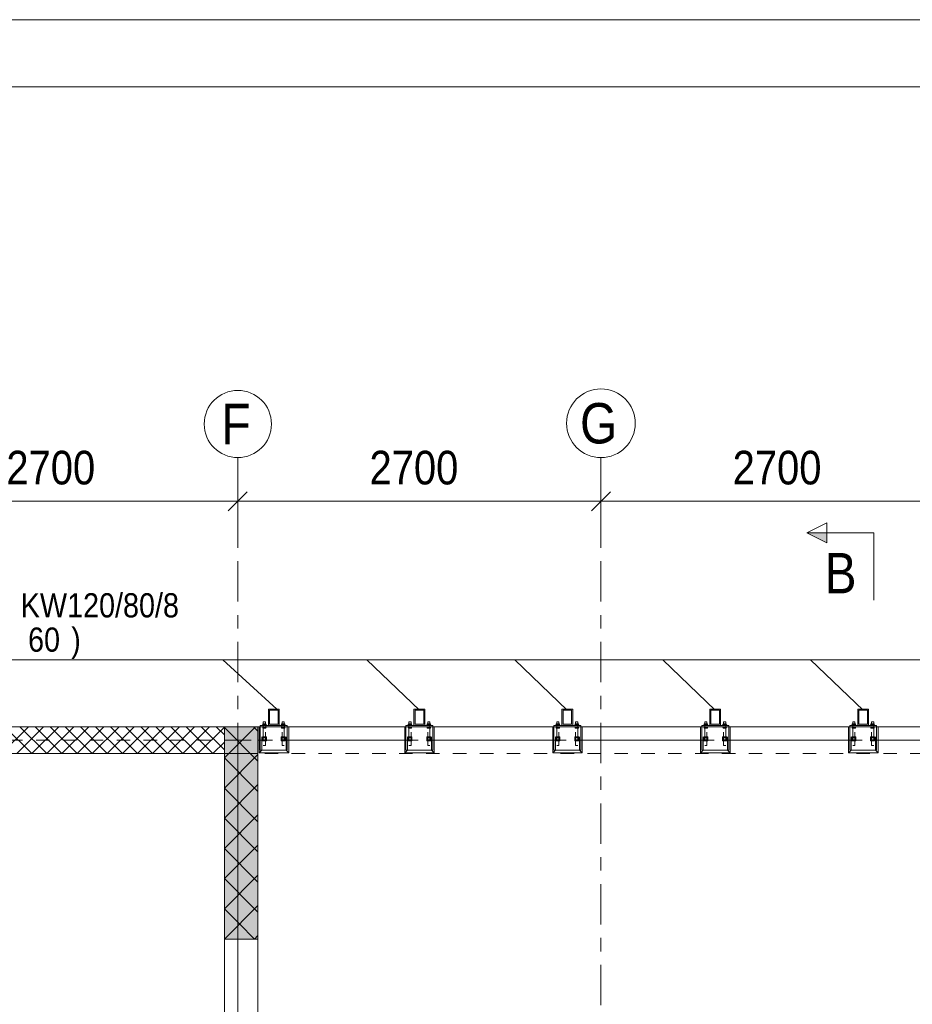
# Model space of a CAD drawing. Header units: millimetres. Extents: x -923 to -82, y -1402 to -808.
# Tile 70 of 109: x -706 to -639, y -881 to -808. Entities that reach past the tile are written whole.
import ezdxf

# ---------------------------------------------------------------- set-up
doc = ezdxf.new("R2010")
doc.units = ezdxf.units.MM
for name, pattern in [('XKITLINE00', [0]), ('XKITLINE01', [4, 1, -1, 1, -1]), ('XKITLINE02', [4, 2, -2]), ('XKITLINE03', [6, 3, -1, 1, -1])]:
    doc.linetypes.add(name, pattern=pattern)
for name, color, linetype, lineweight in [('Bout', 3, 'Continuous', 0), ('Grafisch object', 3, 'Continuous', 0), ('Offset', 4, 'Continuous', 0), ('Onderbreken', 7, 'Continuous', 0), ('Onderdeel', 2, 'Continuous', 0), ('Onderdeel label', 2, 'Continuous', 0), ('Stramien', 4, 'Continuous', 0), ('Tekening kader', 3, 'Continuous', 0)]:
    doc.layers.add(name, color=color, linetype=linetype, lineweight=lineweight)
doc.styles.add('ARIAL', font='arial.ttf')

msp = doc.modelspace()

# ---------------------------------------------------------------- hatches: boundary and pattern name
at = {"layer": 'Onderbreken'}
msp.add_hatch(color=256, dxfattribs=at).paths.add_polyline_path([(-645.519, -846.65), (-647.019, -845.9), (-645.519, -845.9)], flags=17)
at = {"layer": 'Onderdeel'}
h = msp.add_hatch(color=256, dxfattribs=at)
h.paths.add_polyline_path([(-686.241, -860.213), (-687.041, -860.213), (-687.041, -859.013), (-686.241, -859.013)], flags=17)
h.paths.add_polyline_path([(-686.961, -860.133), (-686.321, -860.133), (-686.321, -859.093), (-686.961, -859.093)])
h = msp.add_hatch(color=256, dxfattribs=at)
h.paths.add_polyline_path([(-675.416, -860.213), (-676.216, -860.213), (-676.216, -859.013), (-675.416, -859.013)], flags=17)
h.paths.add_polyline_path([(-676.136, -860.133), (-675.496, -860.133), (-675.496, -859.093), (-676.136, -859.093)])
h = msp.add_hatch(color=256, dxfattribs=at)
h.paths.add_polyline_path([(-664.416, -860.213), (-665.216, -860.213), (-665.216, -859.013), (-664.416, -859.013)], flags=17)
h.paths.add_polyline_path([(-665.136, -860.133), (-664.496, -860.133), (-664.496, -859.093), (-665.136, -859.093)])
h = msp.add_hatch(color=256, dxfattribs=at)
h.paths.add_polyline_path([(-653.416, -860.213), (-654.216, -860.213), (-654.216, -859.013), (-653.416, -859.013)], flags=17)
h.paths.add_polyline_path([(-654.136, -860.133), (-653.496, -860.133), (-653.496, -859.093), (-654.136, -859.093)])
h = msp.add_hatch(color=256, dxfattribs=at)
h.paths.add_polyline_path([(-642.416, -860.213), (-643.216, -860.213), (-643.216, -859.013), (-642.416, -859.013)], flags=17)
h.paths.add_polyline_path([(-643.136, -860.133), (-642.496, -860.133), (-642.496, -859.093), (-643.136, -859.093)])
msp.add_hatch(color=256, dxfattribs=at).paths.add_polyline_path([(-687.817, -876.098), (-690.317, -876.098), (-690.317, -860.314), (-687.817, -860.314)], flags=17)

# ---------------------------------------------------------------- linework, layer by layer
at = {"layer": 'Bout', "linetype": 'XKITLINE02', "lineweight": 0}
for p, q in [((-687.441, -860.314), (-687.441, -860.214)), ((-687.441, -860.214), (-687.241, -860.214)), ((-687.241, -860.314), (-687.441, -860.314)), ((-687.241, -860.314), (-687.241, -860.214)), ((-686.041, -860.314), (-686.041, -860.214)), ((-686.041, -860.214), (-685.841, -860.214)), ((-686.041, -860.314), (-685.841, -860.314)), ((-685.841, -860.314), (-685.841, -860.214))]:
    msp.add_line(p, q, dxfattribs=at)
at = {"layer": 'Grafisch object', "linetype": 'XKITLINE00', "lineweight": 0}
for p, q in [((-699.319, -855.34), (-591.914, -855.34)), ((-679.724, -855.34), (-675.816, -859.093)), ((-668.724, -855.34), (-664.816, -859.093)), ((-657.724, -855.34), (-653.816, -859.093)), ((-646.724, -855.34), (-642.816, -859.093))]:
    msp.add_line(p, q, dxfattribs=at)
at = {"layer": 'Offset', "linetype": 'XKITLINE00', "lineweight": 0}
for p, q in [((-689.315, -846.554), (-689.315, -841.054)), ((-689.315, -846.554), (-689.315, -841.054)), ((-662.315, -846.554), (-662.315, -841.054)), ((-662.315, -846.554), (-662.315, -841.054)), ((-688.608, -842.847), (-690.022, -844.261)), ((-688.608, -842.847), (-690.022, -844.261)), ((-661.608, -842.847), (-663.022, -844.261)), ((-661.608, -842.847), (-663.022, -844.261)), ((-716.315, -843.554), (-689.315, -843.554)), ((-689.315, -843.554), (-662.315, -843.554)), ((-662.315, -843.554), (-635.315, -843.554))]:
    msp.add_line(p, q, dxfattribs=at)
at = {"layer": 'Offset'}
for p in [(-689.315, -843.554), (-689.315, -843.554), (-662.315, -843.554), (-662.315, -843.554)]:
    msp.add_point(p, dxfattribs=at)
at = {"layer": 'Onderbreken', "linetype": 'XKITLINE00', "lineweight": 0}
for p, q in [((-647.019, -845.9), (-645.519, -845.15)), ((-645.519, -846.65), (-645.519, -845.15)), ((-647.019, -845.9), (-645.519, -846.65)), ((-642.019, -845.9), (-647.019, -845.9)), ((-642.019, -845.9), (-642.019, -850.9))]:
    msp.add_line(p, q, dxfattribs=at)
at = {"layer": 'Onderdeel', "linetype": 'XKITLINE00', "lineweight": 0}
for p, q in [((-687.041, -860.213), (-687.041, -859.013)), ((-687.041, -859.013), (-686.241, -859.013)), ((-686.321, -859.093), (-686.961, -859.093)), ((-686.961, -859.093), (-686.961, -860.133)), ((-686.321, -860.133), (-686.321, -859.093)), ((-686.241, -859.013), (-686.241, -860.213)), ((-676.216, -860.213), (-676.216, -859.013)), ((-676.216, -859.013), (-675.416, -859.013)), ((-675.496, -859.093), (-676.136, -859.093)), ((-676.136, -859.093), (-676.136, -860.133)), ((-675.496, -860.133), (-675.496, -859.093)), ((-675.416, -859.013), (-675.416, -860.213)), ((-665.216, -860.213), (-665.216, -859.013)), ((-665.216, -859.013), (-664.416, -859.013)), ((-664.496, -859.093), (-665.136, -859.093)), ((-665.136, -859.093), (-665.136, -860.133)), ((-664.496, -860.133), (-664.496, -859.093)), ((-664.416, -859.013), (-664.416, -860.213)), ((-654.216, -860.213), (-654.216, -859.013)), ((-654.216, -859.013), (-653.416, -859.013)), ((-653.496, -859.093), (-654.136, -859.093)), ((-654.136, -859.093), (-654.136, -860.133)), ((-653.496, -860.133), (-653.496, -859.093)), ((-653.416, -859.013), (-653.416, -860.213)), ((-643.216, -860.213), (-643.216, -859.013)), ((-643.216, -859.013), (-642.416, -859.013)), ((-642.496, -859.093), (-643.136, -859.093)), ((-643.136, -859.093), (-643.136, -860.133)), ((-642.496, -860.133), (-642.496, -859.093)), ((-642.416, -859.013), (-642.416, -860.213)), ((-793.314, -860.314), (-690.317, -860.314)), ((-706.879, -862.314), (-704.879, -860.314)), ((-704.634, -862.314), (-706.634, -860.314)), ((-705.757, -862.314), (-703.757, -860.314)), ((-703.512, -862.314), (-705.512, -860.314)), ((-704.634, -862.314), (-702.634, -860.314)), ((-702.389, -862.314), (-704.389, -860.314)), ((-703.512, -862.314), (-701.512, -860.314)), ((-701.267, -862.314), (-703.267, -860.314)), ((-702.389, -862.314), (-700.389, -860.314)), ((-700.144, -862.314), (-702.144, -860.314)), ((-701.267, -862.314), (-699.267, -860.314)), ((-699.022, -862.314), (-701.022, -860.314)), ((-700.144, -862.314), (-698.144, -860.314)), ((-697.899, -862.314), (-699.899, -860.314)), ((-699.021, -862.314), (-697.021, -860.314)), ((-696.777, -862.314), (-698.777, -860.314)), ((-697.899, -862.314), (-695.899, -860.314)), ((-695.654, -862.314), (-697.654, -860.314)), ((-696.776, -862.314), (-694.776, -860.314)), ((-694.531, -862.314), (-696.531, -860.314)), ((-695.654, -862.314), (-693.654, -860.314)), ((-693.409, -862.314), (-695.409, -860.314)), ((-694.531, -862.314), (-692.531, -860.314)), ((-692.286, -862.314), (-694.286, -860.314)), ((-693.409, -862.314), (-691.409, -860.314)), ((-691.164, -862.314), (-693.164, -860.314)), ((-692.286, -862.314), (-690.339, -860.366)), ((-690.317, -862.038), (-692.041, -860.314)), ((-690.317, -860.915), (-690.919, -860.314)), ((-690.317, -862.628), (-688.003, -860.314)), ((-690.317, -860.314), (-690.317, -862.314)), ((-690.317, -915.307), (-690.317, -860.314)), ((-690.317, -860.314), (-687.817, -860.314)), ((-687.817, -862.883), (-690.317, -860.383)), ((-690.313, -860.379), (-690.248, -860.314)), ((-687.817, -860.638), (-688.142, -860.314)), ((-687.817, -860.314), (-687.641, -860.314)), ((-687.817, -860.314), (-687.817, -915.307)), ((-687.73, -860.314), (-687.641, -860.314)), ((-687.73, -862.264), (-687.73, -860.314)), ((-687.641, -862.064), (-687.641, -860.214)), ((-687.641, -860.214), (-685.641, -860.214)), ((-687.491, -860.174), (-687.191, -860.174)), ((-687.491, -860.174), (-687.491, -860.214)), ((-687.461, -860.094), (-687.221, -860.094)), ((-687.461, -860.094), (-687.461, -860.174)), ((-687.421, -859.964), (-687.261, -859.964)), ((-687.421, -860.094), (-687.421, -859.964)), ((-687.261, -860.094), (-687.261, -859.964)), ((-687.221, -860.094), (-687.221, -860.174)), ((-687.191, -860.174), (-687.191, -860.214)), ((-686.241, -860.213), (-687.041, -860.213)), ((-686.961, -860.133), (-686.321, -860.133)), ((-686.091, -860.174), (-685.791, -860.174)), ((-686.091, -860.174), (-686.091, -860.214)), ((-686.061, -860.094), (-685.821, -860.094)), ((-686.061, -860.094), (-686.061, -860.174)), ((-686.021, -859.964), (-685.861, -859.964)), ((-686.021, -860.094), (-686.021, -859.964)), ((-685.861, -860.094), (-685.861, -859.964)), ((-685.821, -860.174), (-685.821, -860.094)), ((-685.791, -860.214), (-685.791, -860.174)), ((-685.641, -862.064), (-685.641, -860.214)), ((-685.641, -860.314), (-676.816, -860.314)), ((-685.641, -860.314), (-685.53, -860.314)), ((-685.53, -862.264), (-685.53, -860.314)), ((-676.904, -860.314), (-676.816, -860.314)), ((-676.904, -862.264), (-676.904, -860.314)), ((-676.816, -862.064), (-676.816, -860.214)), ((-676.816, -860.214), (-674.816, -860.214)), ((-676.666, -860.174), (-676.366, -860.174)), ((-676.666, -860.174), (-676.666, -860.214)), ((-676.636, -860.094), (-676.396, -860.094)), ((-676.636, -860.094), (-676.636, -860.174)), ((-676.596, -859.964), (-676.436, -859.964)), ((-676.596, -860.094), (-676.596, -859.964)), ((-676.436, -860.094), (-676.436, -859.964)), ((-676.396, -860.094), (-676.396, -860.174)), ((-676.366, -860.174), (-676.366, -860.214)), ((-675.416, -860.213), (-676.216, -860.213)), ((-676.136, -860.133), (-675.496, -860.133)), ((-675.266, -860.174), (-674.966, -860.174)), ((-675.266, -860.174), (-675.266, -860.214)), ((-675.236, -860.094), (-674.996, -860.094)), ((-675.236, -860.094), (-675.236, -860.174)), ((-675.196, -859.964), (-675.036, -859.964)), ((-675.196, -860.094), (-675.196, -859.964)), ((-675.036, -860.094), (-675.036, -859.964)), ((-674.996, -860.174), (-674.996, -860.094)), ((-674.966, -860.214), (-674.966, -860.174)), ((-674.816, -862.064), (-674.816, -860.214)), ((-674.816, -860.314), (-665.816, -860.314)), ((-674.816, -860.314), (-674.704, -860.314)), ((-674.704, -862.264), (-674.704, -860.314)), ((-665.904, -860.314), (-665.816, -860.314)), ((-665.904, -862.264), (-665.904, -860.314)), ((-665.816, -862.064), (-665.816, -860.214)), ((-665.816, -860.214), (-663.816, -860.214)), ((-665.666, -860.174), (-665.366, -860.174)), ((-665.666, -860.174), (-665.666, -860.214)), ((-665.636, -860.094), (-665.396, -860.094)), ((-665.636, -860.094), (-665.636, -860.174)), ((-665.596, -859.964), (-665.436, -859.964)), ((-665.596, -860.094), (-665.596, -859.964)), ((-665.436, -860.094), (-665.436, -859.964)), ((-665.396, -860.094), (-665.396, -860.174)), ((-665.366, -860.174), (-665.366, -860.214)), ((-664.416, -860.213), (-665.216, -860.213)), ((-665.136, -860.133), (-664.496, -860.133)), ((-664.266, -860.174), (-663.966, -860.174)), ((-664.266, -860.174), (-664.266, -860.214)), ((-664.236, -860.094), (-663.996, -860.094)), ((-664.236, -860.094), (-664.236, -860.174)), ((-664.196, -859.964), (-664.036, -859.964)), ((-664.196, -860.094), (-664.196, -859.964)), ((-664.036, -860.094), (-664.036, -859.964)), ((-663.996, -860.174), (-663.996, -860.094)), ((-663.966, -860.214), (-663.966, -860.174)), ((-663.816, -862.064), (-663.816, -860.214)), ((-663.816, -860.314), (-654.816, -860.314)), ((-663.816, -860.314), (-663.704, -860.314)), ((-663.704, -862.264), (-663.704, -860.314)), ((-654.904, -860.314), (-654.816, -860.314)), ((-654.904, -862.264), (-654.904, -860.314)), ((-654.816, -862.064), (-654.816, -860.214)), ((-654.816, -860.214), (-652.816, -860.214)), ((-654.666, -860.174), (-654.366, -860.174)), ((-654.666, -860.174), (-654.666, -860.214)), ((-654.636, -860.094), (-654.396, -860.094)), ((-654.636, -860.094), (-654.636, -860.174)), ((-654.596, -859.964), (-654.436, -859.964)), ((-654.596, -860.094), (-654.596, -859.964)), ((-654.436, -860.094), (-654.436, -859.964)), ((-654.396, -860.094), (-654.396, -860.174)), ((-654.366, -860.174), (-654.366, -860.214)), ((-653.416, -860.213), (-654.216, -860.213)), ((-654.136, -860.133), (-653.496, -860.133)), ((-653.266, -860.174), (-652.966, -860.174)), ((-653.266, -860.174), (-653.266, -860.214)), ((-653.236, -860.094), (-652.996, -860.094)), ((-653.236, -860.094), (-653.236, -860.174)), ((-653.196, -859.964), (-653.036, -859.964)), ((-653.196, -860.094), (-653.196, -859.964)), ((-653.036, -860.094), (-653.036, -859.964)), ((-652.996, -860.174), (-652.996, -860.094)), ((-652.966, -860.214), (-652.966, -860.174)), ((-652.816, -862.064), (-652.816, -860.214)), ((-652.816, -860.314), (-643.816, -860.314)), ((-652.816, -860.314), (-652.704, -860.314)), ((-652.704, -862.264), (-652.704, -860.314)), ((-643.904, -860.314), (-643.816, -860.314)), ((-643.904, -862.264), (-643.904, -860.314)), ((-643.816, -862.064), (-643.816, -860.214)), ((-643.816, -860.214), (-641.816, -860.214)), ((-643.666, -860.174), (-643.366, -860.174)), ((-643.666, -860.174), (-643.666, -860.214)), ((-643.636, -860.094), (-643.396, -860.094)), ((-643.636, -860.094), (-643.636, -860.174)), ((-643.596, -859.964), (-643.436, -859.964)), ((-643.596, -860.094), (-643.596, -859.964)), ((-643.436, -860.094), (-643.436, -859.964)), ((-643.396, -860.094), (-643.396, -860.174)), ((-643.366, -860.174), (-643.366, -860.214)), ((-642.416, -860.213), (-643.216, -860.213)), ((-643.136, -860.133), (-642.496, -860.133)), ((-642.266, -860.174), (-641.966, -860.174)), ((-642.266, -860.174), (-642.266, -860.214)), ((-642.236, -860.094), (-641.996, -860.094)), ((-642.236, -860.094), (-642.236, -860.174)), ((-642.196, -859.964), (-642.036, -859.964)), ((-642.196, -860.094), (-642.196, -859.964)), ((-642.036, -860.094), (-642.036, -859.964)), ((-641.996, -860.174), (-641.996, -860.094)), ((-641.966, -860.214), (-641.966, -860.174)), ((-641.816, -862.064), (-641.816, -860.214)), ((-641.816, -860.314), (-632.816, -860.314)), ((-641.816, -860.314), (-641.704, -860.314)), ((-641.704, -862.264), (-641.704, -860.314)), ((-687.817, -861.314), (-687.73, -861.314)), ((-687.817, -861.314), (-687.73, -861.314)), ((-687.491, -861.062), (-687.191, -861.062)), ((-687.491, -861.062), (-687.491, -861.362)), ((-687.491, -861.362), (-687.191, -861.362)), ((-687.461, -861.074), (-687.221, -861.074)), ((-687.461, -861.074), (-687.461, -861.351)), ((-687.461, -861.351), (-687.221, -861.351)), ((-687.421, -861.132), (-687.261, -861.132)), ((-687.421, -861.132), (-687.421, -861.292)), ((-687.421, -861.292), (-687.261, -861.292)), ((-687.261, -861.292), (-687.261, -861.132)), ((-687.221, -861.351), (-687.221, -861.074)), ((-687.191, -861.362), (-687.191, -861.062)), ((-685.791, -861.062), (-686.091, -861.062)), ((-686.091, -861.062), (-686.091, -861.362)), ((-686.091, -861.362), (-685.791, -861.362)), ((-685.821, -861.074), (-686.061, -861.074)), ((-686.061, -861.074), (-686.061, -861.351)), ((-686.061, -861.351), (-685.821, -861.351)), ((-685.861, -861.132), (-686.021, -861.132)), ((-686.021, -861.132), (-686.021, -861.292)), ((-686.021, -861.292), (-685.861, -861.292)), ((-685.861, -861.292), (-685.861, -861.132)), ((-685.821, -861.351), (-685.821, -861.074)), ((-685.791, -861.362), (-685.791, -861.062)), ((-685.53, -861.314), (-676.904, -861.314)), ((-685.53, -861.314), (-676.904, -861.314)), ((-676.666, -861.062), (-676.366, -861.062)), ((-676.666, -861.062), (-676.666, -861.362)), ((-676.666, -861.362), (-676.366, -861.362)), ((-676.636, -861.074), (-676.396, -861.074)), ((-676.636, -861.074), (-676.636, -861.351)), ((-676.636, -861.351), (-676.396, -861.351)), ((-676.596, -861.132), (-676.436, -861.132)), ((-676.596, -861.132), (-676.596, -861.292)), ((-676.596, -861.292), (-676.436, -861.292)), ((-676.436, -861.292), (-676.436, -861.132)), ((-676.396, -861.351), (-676.396, -861.074)), ((-676.366, -861.362), (-676.366, -861.062)), ((-674.966, -861.062), (-675.266, -861.062)), ((-675.266, -861.062), (-675.266, -861.362)), ((-675.266, -861.362), (-674.966, -861.362)), ((-674.996, -861.074), (-675.236, -861.074)), ((-675.236, -861.074), (-675.236, -861.351)), ((-675.236, -861.351), (-674.996, -861.351)), ((-675.036, -861.132), (-675.196, -861.132)), ((-675.196, -861.132), (-675.196, -861.292)), ((-675.196, -861.292), (-675.036, -861.292)), ((-675.036, -861.292), (-675.036, -861.132)), ((-674.996, -861.351), (-674.996, -861.074)), ((-674.966, -861.362), (-674.966, -861.062)), ((-674.704, -861.314), (-665.904, -861.314)), ((-674.704, -861.314), (-665.904, -861.314)), ((-665.666, -861.062), (-665.366, -861.062)), ((-665.666, -861.062), (-665.666, -861.362)), ((-665.666, -861.362), (-665.366, -861.362)), ((-665.636, -861.074), (-665.396, -861.074)), ((-665.636, -861.074), (-665.636, -861.351)), ((-665.636, -861.351), (-665.396, -861.351)), ((-665.596, -861.132), (-665.436, -861.132)), ((-665.596, -861.132), (-665.596, -861.292)), ((-665.596, -861.292), (-665.436, -861.292)), ((-665.436, -861.292), (-665.436, -861.132)), ((-665.396, -861.351), (-665.396, -861.074)), ((-665.366, -861.362), (-665.366, -861.062)), ((-663.966, -861.062), (-664.266, -861.062)), ((-664.266, -861.062), (-664.266, -861.362)), ((-664.266, -861.362), (-663.966, -861.362)), ((-663.996, -861.074), (-664.236, -861.074)), ((-664.236, -861.074), (-664.236, -861.351)), ((-664.236, -861.351), (-663.996, -861.351)), ((-664.036, -861.132), (-664.196, -861.132)), ((-664.196, -861.132), (-664.196, -861.292)), ((-664.196, -861.292), (-664.036, -861.292)), ((-664.036, -861.292), (-664.036, -861.132)), ((-663.996, -861.351), (-663.996, -861.074)), ((-663.966, -861.362), (-663.966, -861.062)), ((-663.704, -861.314), (-654.904, -861.314)), ((-663.704, -861.315), (-654.904, -861.315)), ((-654.666, -861.062), (-654.366, -861.062)), ((-654.666, -861.062), (-654.666, -861.362)), ((-654.666, -861.362), (-654.366, -861.362)), ((-654.636, -861.074), (-654.396, -861.074)), ((-654.636, -861.074), (-654.636, -861.351)), ((-654.636, -861.351), (-654.396, -861.351)), ((-654.596, -861.132), (-654.436, -861.132)), ((-654.596, -861.132), (-654.596, -861.292)), ((-654.596, -861.292), (-654.436, -861.292)), ((-654.436, -861.292), (-654.436, -861.132)), ((-654.396, -861.351), (-654.396, -861.074)), ((-654.366, -861.362), (-654.366, -861.062)), ((-652.966, -861.062), (-653.266, -861.062)), ((-653.266, -861.062), (-653.266, -861.362)), ((-653.266, -861.362), (-652.966, -861.362)), ((-652.996, -861.074), (-653.236, -861.074)), ((-653.236, -861.074), (-653.236, -861.351)), ((-653.236, -861.351), (-652.996, -861.351)), ((-653.036, -861.132), (-653.196, -861.132)), ((-653.196, -861.132), (-653.196, -861.292)), ((-653.196, -861.292), (-653.036, -861.292)), ((-653.036, -861.292), (-653.036, -861.132)), ((-652.996, -861.351), (-652.996, -861.074)), ((-652.966, -861.362), (-652.966, -861.062)), ((-652.704, -861.314), (-643.904, -861.314)), ((-652.704, -861.315), (-643.904, -861.315)), ((-643.666, -861.062), (-643.366, -861.062)), ((-643.666, -861.062), (-643.666, -861.362)), ((-643.666, -861.362), (-643.366, -861.362)), ((-643.636, -861.074), (-643.396, -861.074)), ((-643.636, -861.074), (-643.636, -861.351)), ((-643.636, -861.351), (-643.396, -861.351)), ((-643.596, -861.132), (-643.436, -861.132)), ((-643.596, -861.132), (-643.596, -861.292)), ((-643.596, -861.292), (-643.436, -861.292)), ((-643.436, -861.292), (-643.436, -861.132)), ((-643.396, -861.351), (-643.396, -861.074)), ((-643.366, -861.362), (-643.366, -861.062)), ((-641.966, -861.062), (-642.266, -861.062)), ((-642.266, -861.062), (-642.266, -861.362)), ((-642.266, -861.362), (-641.966, -861.362)), ((-641.996, -861.074), (-642.236, -861.074)), ((-642.236, -861.074), (-642.236, -861.351)), ((-642.236, -861.351), (-641.996, -861.351)), ((-642.036, -861.132), (-642.196, -861.132)), ((-642.196, -861.132), (-642.196, -861.292)), ((-642.196, -861.292), (-642.036, -861.292)), ((-642.036, -861.292), (-642.036, -861.132)), ((-641.996, -861.351), (-641.996, -861.074)), ((-641.966, -861.362), (-641.966, -861.062)), ((-641.704, -861.314), (-632.904, -861.314)), ((-641.704, -861.315), (-632.904, -861.316)), ((-691.164, -862.314), (-690.317, -861.467)), ((-687.73, -862.264), (-687.53, -862.064)), ((-687.641, -862.064), (-685.641, -862.064)), ((-685.73, -862.064), (-685.53, -862.264)), ((-676.904, -862.264), (-676.704, -862.064)), ((-676.816, -862.064), (-674.816, -862.064)), ((-674.904, -862.064), (-674.704, -862.264)), ((-665.904, -862.264), (-665.704, -862.064)), ((-665.816, -862.064), (-663.816, -862.064)), ((-663.904, -862.064), (-663.704, -862.264)), ((-654.904, -862.264), (-654.704, -862.064)), ((-654.816, -862.064), (-652.816, -862.064)), ((-652.904, -862.064), (-652.704, -862.264)), ((-643.904, -862.264), (-643.704, -862.064)), ((-643.816, -862.064), (-641.816, -862.064)), ((-641.904, -862.064), (-641.704, -862.264)), ((-715.316, -862.314), (-690.317, -862.314)), ((-690.317, -864.873), (-687.817, -862.373)), ((-687.817, -865.128), (-690.317, -862.628)), ((-685.53, -862.264), (-687.73, -862.264)), ((-674.704, -862.264), (-676.904, -862.264)), ((-663.704, -862.264), (-665.904, -862.264)), ((-652.704, -862.264), (-654.904, -862.264)), ((-641.704, -862.264), (-643.904, -862.264)), ((-690.317, -867.118), (-687.817, -864.618)), ((-687.817, -867.373), (-690.317, -864.873)), ((-690.317, -869.363), (-687.817, -866.863)), ((-687.817, -869.618), (-690.317, -867.118)), ((-690.317, -871.608), (-687.817, -869.108)), ((-687.817, -871.863), (-690.317, -869.363)), ((-690.317, -873.853), (-687.817, -871.353)), ((-688.072, -873.853), (-690.317, -871.608)), ((-690.317, -876.098), (-687.817, -873.598)), ((-689.195, -874.976), (-690.317, -873.853)), ((-687.817, -874.108), (-688.072, -873.853)), ((-688.072, -876.098), (-689.195, -874.976)), ((-688.072, -876.098), (-687.817, -875.844)), ((-690.317, -876.098), (-690.317, -876.098)), ((-690.317, -876.098), (-690.317, -876.098)), ((-690.317, -876.098), (-690.317, -876.098)), ((-690.317, -876.098), (-687.817, -876.098))]:
    msp.add_line(p, q, dxfattribs=at)
at = {"layer": 'Onderdeel', "linetype": 'XKITLINE01', "lineweight": 0}
for p, q in [((-468.814, -860.314), (-860.814, -860.314)), ((-717.318, -860.314), (-687.817, -860.314)), ((-687.641, -860.314), (-687.641, -860.214)), ((-687.641, -860.214), (-685.641, -860.214)), ((-687.641, -860.214), (-685.641, -860.214)), ((-687.641, -860.314), (-685.641, -860.314)), ((-687.641, -860.314), (-685.641, -860.314)), ((-687.641, -860.314), (-685.641, -860.314)), ((-687.641, -860.314), (-685.641, -860.314)), ((-687.53, -862.064), (-687.53, -860.314)), ((-687.491, -860.214), (-687.191, -860.214)), ((-687.491, -860.314), (-687.191, -860.314)), ((-687.491, -860.314), (-687.491, -860.354)), ((-687.491, -860.354), (-687.191, -860.354)), ((-687.461, -860.174), (-687.221, -860.174)), ((-687.461, -860.354), (-687.221, -860.354)), ((-687.461, -860.354), (-687.461, -860.434)), ((-687.461, -860.434), (-687.221, -860.434)), ((-687.421, -860.094), (-687.421, -861.714)), ((-687.261, -861.714), (-687.261, -860.094)), ((-687.221, -860.354), (-687.221, -860.434)), ((-687.191, -860.314), (-687.191, -860.354)), ((-686.091, -860.214), (-685.791, -860.214)), ((-685.791, -860.314), (-686.091, -860.314)), ((-686.091, -860.314), (-686.091, -860.354)), ((-685.791, -860.354), (-686.091, -860.354)), ((-686.061, -860.174), (-685.821, -860.174)), ((-685.821, -860.354), (-686.061, -860.354)), ((-686.061, -860.354), (-686.061, -860.434)), ((-685.821, -860.434), (-686.061, -860.434)), ((-686.021, -861.714), (-686.021, -860.094)), ((-685.861, -860.094), (-685.861, -861.714)), ((-685.821, -860.354), (-685.821, -860.434)), ((-685.791, -860.314), (-685.791, -860.354)), ((-685.73, -862.064), (-685.73, -860.314)), ((-685.641, -860.214), (-685.641, -860.314)), ((-676.816, -860.314), (-676.816, -860.214)), ((-676.816, -860.214), (-674.816, -860.214)), ((-676.816, -860.214), (-674.816, -860.214)), ((-676.816, -860.314), (-674.816, -860.314)), ((-676.816, -860.314), (-674.816, -860.314)), ((-676.816, -860.314), (-674.816, -860.314)), ((-676.816, -860.314), (-674.816, -860.314)), ((-676.704, -862.064), (-676.704, -860.314)), ((-676.666, -860.214), (-676.366, -860.214)), ((-676.666, -860.314), (-676.366, -860.314)), ((-676.666, -860.314), (-676.666, -860.354)), ((-676.666, -860.354), (-676.366, -860.354)), ((-676.636, -860.174), (-676.396, -860.174)), ((-676.636, -860.354), (-676.396, -860.354)), ((-676.636, -860.354), (-676.636, -860.434)), ((-676.636, -860.434), (-676.396, -860.434)), ((-676.596, -860.094), (-676.596, -861.714)), ((-676.436, -861.714), (-676.436, -860.094)), ((-676.396, -860.354), (-676.396, -860.434)), ((-676.366, -860.314), (-676.366, -860.354)), ((-675.266, -860.214), (-674.966, -860.214)), ((-674.966, -860.314), (-675.266, -860.314)), ((-675.266, -860.314), (-675.266, -860.354)), ((-674.966, -860.354), (-675.266, -860.354)), ((-675.236, -860.174), (-674.996, -860.174)), ((-674.996, -860.354), (-675.236, -860.354)), ((-675.236, -860.354), (-675.236, -860.434)), ((-674.996, -860.434), (-675.236, -860.434)), ((-675.196, -861.714), (-675.196, -860.094)), ((-675.036, -860.094), (-675.036, -861.714)), ((-674.996, -860.354), (-674.996, -860.434)), ((-674.966, -860.314), (-674.966, -860.354)), ((-674.904, -862.064), (-674.904, -860.314)), ((-674.816, -860.214), (-674.816, -860.314)), ((-665.816, -860.314), (-665.816, -860.214)), ((-665.816, -860.214), (-663.816, -860.214)), ((-665.816, -860.214), (-663.816, -860.214)), ((-665.816, -860.314), (-663.816, -860.314)), ((-665.816, -860.314), (-663.816, -860.314)), ((-665.816, -860.314), (-663.816, -860.314)), ((-665.816, -860.314), (-663.816, -860.314)), ((-665.704, -862.064), (-665.704, -860.314)), ((-665.666, -860.214), (-665.366, -860.214)), ((-665.666, -860.314), (-665.366, -860.314)), ((-665.666, -860.314), (-665.666, -860.354)), ((-665.666, -860.354), (-665.366, -860.354)), ((-665.636, -860.174), (-665.396, -860.174)), ((-665.636, -860.354), (-665.396, -860.354)), ((-665.636, -860.354), (-665.636, -860.434)), ((-665.636, -860.434), (-665.396, -860.434)), ((-665.596, -860.094), (-665.596, -861.714)), ((-665.436, -861.714), (-665.436, -860.094)), ((-665.396, -860.354), (-665.396, -860.434)), ((-665.366, -860.314), (-665.366, -860.354)), ((-664.266, -860.214), (-663.966, -860.214)), ((-663.966, -860.314), (-664.266, -860.314)), ((-664.266, -860.314), (-664.266, -860.354)), ((-663.966, -860.354), (-664.266, -860.354)), ((-664.236, -860.174), (-663.996, -860.174)), ((-663.996, -860.354), (-664.236, -860.354)), ((-664.236, -860.354), (-664.236, -860.434)), ((-663.996, -860.434), (-664.236, -860.434)), ((-664.196, -861.714), (-664.196, -860.094)), ((-664.036, -860.094), (-664.036, -861.714)), ((-663.996, -860.354), (-663.996, -860.434)), ((-663.966, -860.314), (-663.966, -860.354)), ((-663.904, -862.064), (-663.904, -860.314)), ((-663.816, -860.214), (-663.816, -860.314)), ((-654.816, -860.314), (-654.816, -860.214)), ((-654.816, -860.214), (-652.816, -860.214)), ((-654.816, -860.214), (-652.816, -860.214)), ((-654.816, -860.314), (-652.816, -860.314)), ((-654.816, -860.314), (-652.816, -860.314)), ((-654.816, -860.314), (-652.816, -860.314)), ((-654.816, -860.314), (-652.816, -860.314)), ((-654.704, -862.064), (-654.704, -860.314)), ((-654.666, -860.214), (-654.366, -860.214)), ((-654.666, -860.314), (-654.366, -860.314)), ((-654.666, -860.314), (-654.666, -860.354)), ((-654.666, -860.354), (-654.366, -860.354)), ((-654.636, -860.174), (-654.396, -860.174)), ((-654.636, -860.354), (-654.396, -860.354)), ((-654.636, -860.354), (-654.636, -860.434)), ((-654.636, -860.434), (-654.396, -860.434)), ((-654.596, -860.094), (-654.596, -861.714)), ((-654.436, -861.714), (-654.436, -860.094)), ((-654.396, -860.354), (-654.396, -860.434)), ((-654.366, -860.314), (-654.366, -860.354)), ((-653.266, -860.214), (-652.966, -860.214)), ((-652.966, -860.314), (-653.266, -860.314)), ((-653.266, -860.314), (-653.266, -860.354)), ((-652.966, -860.354), (-653.266, -860.354)), ((-653.236, -860.174), (-652.996, -860.174)), ((-652.996, -860.354), (-653.236, -860.354)), ((-653.236, -860.354), (-653.236, -860.434)), ((-652.996, -860.434), (-653.236, -860.434)), ((-653.196, -861.714), (-653.196, -860.094)), ((-653.036, -860.094), (-653.036, -861.714)), ((-652.996, -860.354), (-652.996, -860.434)), ((-652.966, -860.314), (-652.966, -860.354)), ((-652.904, -862.064), (-652.904, -860.314)), ((-652.816, -860.214), (-652.816, -860.314)), ((-643.816, -860.314), (-643.816, -860.214)), ((-643.816, -860.214), (-641.816, -860.214)), ((-643.816, -860.214), (-641.816, -860.214)), ((-643.816, -860.314), (-641.816, -860.314)), ((-643.816, -860.314), (-641.816, -860.314)), ((-643.816, -860.314), (-641.816, -860.314)), ((-643.816, -860.314), (-641.816, -860.314)), ((-643.704, -862.064), (-643.704, -860.314)), ((-643.666, -860.214), (-643.366, -860.214)), ((-643.666, -860.314), (-643.366, -860.314)), ((-643.666, -860.314), (-643.666, -860.354)), ((-643.666, -860.354), (-643.366, -860.354)), ((-643.636, -860.174), (-643.396, -860.174)), ((-643.636, -860.354), (-643.396, -860.354)), ((-643.636, -860.354), (-643.636, -860.434)), ((-643.636, -860.434), (-643.396, -860.434)), ((-643.596, -860.094), (-643.596, -861.714)), ((-643.436, -861.714), (-643.436, -860.094)), ((-643.396, -860.354), (-643.396, -860.434)), ((-643.366, -860.314), (-643.366, -860.354)), ((-642.266, -860.214), (-641.966, -860.214)), ((-641.966, -860.314), (-642.266, -860.314)), ((-642.266, -860.314), (-642.266, -860.354)), ((-641.966, -860.354), (-642.266, -860.354)), ((-642.236, -860.174), (-641.996, -860.174)), ((-641.996, -860.354), (-642.236, -860.354)), ((-642.236, -860.354), (-642.236, -860.434)), ((-641.996, -860.434), (-642.236, -860.434)), ((-642.196, -861.714), (-642.196, -860.094)), ((-642.036, -860.094), (-642.036, -861.714)), ((-641.996, -860.354), (-641.996, -860.434)), ((-641.966, -860.314), (-641.966, -860.354)), ((-641.904, -862.064), (-641.904, -860.314)), ((-641.816, -860.214), (-641.816, -860.314)), ((-716.316, -861.314), (-689.317, -861.314)), ((-689.317, -861.314), (-687.817, -861.314)), ((-689.317, -918.314), (-689.317, -861.314)), ((-689.314, -889.317), (-689.312, -861.314)), ((-689.312, -861.314), (-687.817, -861.314)), ((-687.73, -861.314), (-685.53, -861.314)), ((-687.73, -861.314), (-685.53, -861.314)), ((-687.191, -861.062), (-687.491, -861.062)), ((-687.491, -861.062), (-687.491, -861.362)), ((-687.491, -861.362), (-687.191, -861.362)), ((-687.221, -861.074), (-687.461, -861.074)), ((-687.461, -861.074), (-687.461, -861.351)), ((-687.461, -861.351), (-687.221, -861.351)), ((-687.221, -861.351), (-687.221, -861.074)), ((-687.191, -861.362), (-687.191, -861.062)), ((-685.791, -861.062), (-686.091, -861.062)), ((-686.091, -861.062), (-686.091, -861.362)), ((-686.091, -861.362), (-685.791, -861.362)), ((-685.821, -861.074), (-686.061, -861.074)), ((-686.061, -861.074), (-686.061, -861.351)), ((-686.061, -861.351), (-685.821, -861.351)), ((-685.821, -861.351), (-685.821, -861.074)), ((-685.791, -861.362), (-685.791, -861.062)), ((-676.904, -861.314), (-674.704, -861.314)), ((-676.904, -861.314), (-674.704, -861.314)), ((-676.366, -861.062), (-676.666, -861.062)), ((-676.666, -861.062), (-676.666, -861.362)), ((-676.666, -861.362), (-676.366, -861.362)), ((-676.396, -861.074), (-676.636, -861.074)), ((-676.636, -861.074), (-676.636, -861.351)), ((-676.636, -861.351), (-676.396, -861.351)), ((-676.396, -861.351), (-676.396, -861.074)), ((-676.366, -861.362), (-676.366, -861.062)), ((-674.966, -861.062), (-675.266, -861.062)), ((-675.266, -861.062), (-675.266, -861.362)), ((-675.266, -861.362), (-674.966, -861.362)), ((-674.996, -861.074), (-675.236, -861.074)), ((-675.236, -861.074), (-675.236, -861.351)), ((-675.236, -861.351), (-674.996, -861.351)), ((-674.996, -861.351), (-674.996, -861.074)), ((-674.966, -861.362), (-674.966, -861.062)), ((-665.904, -861.314), (-663.704, -861.315)), ((-665.904, -861.314), (-663.704, -861.314)), ((-665.366, -861.062), (-665.666, -861.062)), ((-665.666, -861.062), (-665.666, -861.362)), ((-665.666, -861.362), (-665.366, -861.362)), ((-665.396, -861.074), (-665.636, -861.074)), ((-665.636, -861.074), (-665.636, -861.351)), ((-665.636, -861.351), (-665.396, -861.351)), ((-665.396, -861.351), (-665.396, -861.074)), ((-665.366, -861.362), (-665.366, -861.062)), ((-663.966, -861.062), (-664.266, -861.062)), ((-664.266, -861.062), (-664.266, -861.362)), ((-664.266, -861.362), (-663.966, -861.362)), ((-663.996, -861.074), (-664.236, -861.074)), ((-664.236, -861.074), (-664.236, -861.351)), ((-664.236, -861.351), (-663.996, -861.351)), ((-663.996, -861.351), (-663.996, -861.074)), ((-663.966, -861.362), (-663.966, -861.062)), ((-654.904, -861.314), (-652.704, -861.314)), ((-654.904, -861.315), (-652.704, -861.315)), ((-654.366, -861.062), (-654.666, -861.062)), ((-654.666, -861.062), (-654.666, -861.362)), ((-654.666, -861.362), (-654.366, -861.362)), ((-654.396, -861.074), (-654.636, -861.074)), ((-654.636, -861.074), (-654.636, -861.351)), ((-654.636, -861.351), (-654.396, -861.351)), ((-654.396, -861.351), (-654.396, -861.074)), ((-654.366, -861.362), (-654.366, -861.062)), ((-652.966, -861.062), (-653.266, -861.062)), ((-653.266, -861.062), (-653.266, -861.362)), ((-653.266, -861.362), (-652.966, -861.362)), ((-652.996, -861.074), (-653.236, -861.074)), ((-653.236, -861.074), (-653.236, -861.351)), ((-653.236, -861.351), (-652.996, -861.351)), ((-652.996, -861.351), (-652.996, -861.074)), ((-652.966, -861.362), (-652.966, -861.062)), ((-643.904, -861.314), (-641.704, -861.314)), ((-643.904, -861.315), (-641.704, -861.315)), ((-643.366, -861.062), (-643.666, -861.062)), ((-643.666, -861.062), (-643.666, -861.362)), ((-643.666, -861.362), (-643.366, -861.362)), ((-643.396, -861.074), (-643.636, -861.074)), ((-643.636, -861.074), (-643.636, -861.351)), ((-643.636, -861.351), (-643.396, -861.351)), ((-643.396, -861.351), (-643.396, -861.074)), ((-643.366, -861.362), (-643.366, -861.062)), ((-641.966, -861.062), (-642.266, -861.062)), ((-642.266, -861.062), (-642.266, -861.362)), ((-642.266, -861.362), (-641.966, -861.362)), ((-641.996, -861.074), (-642.236, -861.074)), ((-642.236, -861.074), (-642.236, -861.351)), ((-642.236, -861.351), (-641.996, -861.351)), ((-641.996, -861.351), (-641.996, -861.074)), ((-641.966, -861.362), (-641.966, -861.062)), ((-687.53, -862.064), (-685.73, -862.064)), ((-687.421, -861.714), (-687.261, -861.714)), ((-685.861, -861.714), (-686.021, -861.714)), ((-676.704, -862.064), (-674.904, -862.064)), ((-676.596, -861.714), (-676.436, -861.714)), ((-675.036, -861.714), (-675.196, -861.714)), ((-665.704, -862.064), (-663.904, -862.064)), ((-665.596, -861.714), (-665.436, -861.714)), ((-664.036, -861.714), (-664.196, -861.714)), ((-654.704, -862.064), (-652.904, -862.064)), ((-654.596, -861.714), (-654.436, -861.714)), ((-653.036, -861.714), (-653.196, -861.714)), ((-643.704, -862.064), (-641.904, -862.064)), ((-643.596, -861.714), (-643.436, -861.714)), ((-642.036, -861.714), (-642.196, -861.714)), ((-715.316, -862.314), (-468.814, -862.314)), ((-690.317, -862.314), (-687.817, -862.314)), ((-690.317, -915.308), (-690.317, -862.314)), ((-687.817, -862.314), (-687.817, -915.308))]:
    msp.add_line(p, q, dxfattribs=at)
at = {"layer": 'Onderdeel label', "linetype": 'XKITLINE00', "lineweight": 0}
for p in [(-712.996, -855.34), (-686.404, -859.018)]:
    msp.add_line(p, (-690.417, -855.34), dxfattribs=at)
at = {"layer": 'Stramien', "linetype": 'XKITLINE03', "lineweight": 0}
for p, q in [((-689.315, -1103.014), (-689.315, -840.314)), ((-662.315, -1103.014), (-662.315, -840.314)), ((-880.815, -860.314), (-445.815, -860.314))]:
    msp.add_line(p, q, dxfattribs=at)
at = {"layer": 'Stramien', "linetype": 'XKITLINE00', "lineweight": 0}
for centre, radius in [((-689.315, -837.814), 2.5), ((-662.315, -837.758), 2.556)]:
    msp.add_circle(centre, radius, dxfattribs=at)
at = {"layer": 'Tekening kader', "linetype": 'XKITLINE00', "lineweight": 0}
for p, q in [((-81.667, -807.761), (-922.667, -807.761)), ((-86.667, -812.761), (-917.667, -812.761))]:
    msp.add_line(p, q, dxfattribs=at)

# ---------------------------------------------------------------- texts
at = {"layer": 'Offset', "style": 'ARIAL', "width": 0.85}
for p in [(-706.523, -842.304), (-679.523, -842.304), (-652.523, -842.304)]:
    msp.add_text('2700', height=2.5, dxfattribs=at).set_placement(p)
at = {"layer": 'Onderbreken', "style": 'ARIAL', "width": 0.85}
msp.add_text('B', height=3, dxfattribs=at).set_placement((-645.688, -850.4))
at = {"layer": 'Onderdeel label', "style": 'ARIAL', "width": 0.85}
for s, p in [('KW120/80/8', (-705.453, -852.19)), ('60', (-704.911, -854.74)), (')', (-701.701, -854.74))]:
    msp.add_text(s, height=1.8, dxfattribs=at).set_placement(p)
at = {"layer": 'Stramien', "style": 'ARIAL', "width": 0.85}
for s, p in [('F', (-690.536, -839.314)), ('G', (-663.87, -839.258))]:
    msp.add_text(s, height=3, dxfattribs=at).set_placement(p)

doc.saveas('drawing.dxf')
